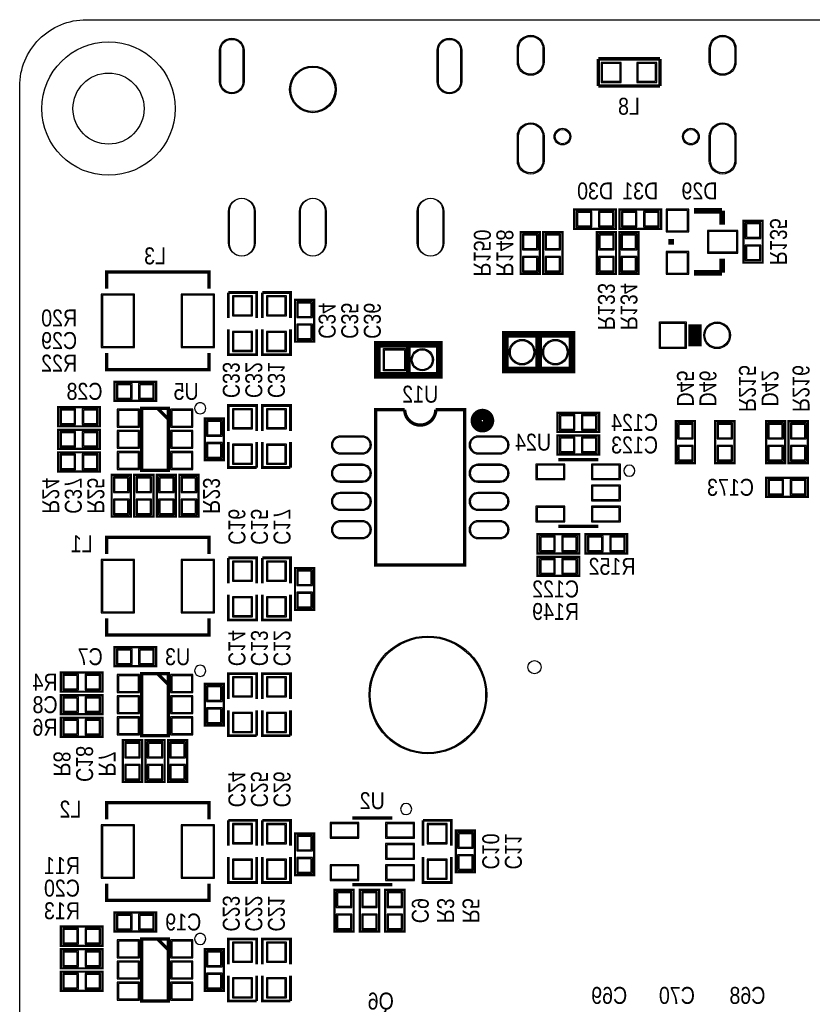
# Model space of a CAD drawing. Extents: x 0 to 137, y 0 to 82.
# Tile 3 of 8: x 0 to 36, y 38 to 82. Entities that reach past the tile are written whole.
import ezdxf
from ezdxf.enums import TextEntityAlignment as Align

# ---------------------------------------------------------------- set-up
doc = ezdxf.new("R2010")
doc.units = 0
for name, color, linetype in [('BG_OUTLINE', 3, 'CONTINUOUS'), ('PG_SILKSCREEN_BOTTOM', 150, 'CONTINUOUS'), ('PIN_BOTTOM', 12, 'CONTINUOUS'), ('PIN_SOLDERMASK_BOTTOM', 231, 'CONTINUOUS'), ('RD_SILKSCREEN_BOTTOM', 1, 'CONTINUOUS')]:
    doc.layers.add(name, color=color, linetype=linetype)

msp = doc.modelspace()

# ---------------------------------------------------------------- linework, layer by layer
at = {"layer": 'BG_OUTLINE'}
msp.add_lwpolyline([(2.999994, 81.999836), (133.999732, 81.999836, -0.414214), (136.999726, 78.999842), (136.999726, 2.999994, -0.414214), (133.999732, 0), (2.999994, 0, -0.414214), (0, 2.999994), (0, 78.999842, -0.414214)], format="xyb", close=True, dxfattribs=at)
at = {"layer": 'PG_SILKSCREEN_BOTTOM'}
for points, const_width in [([(28.829, 80.2386), (26.0477, 80.2386)], 0.1524), ([(26.0477, 80.2386), (26.0477, 79.0194)], 0.1524), ([(28.829, 79.0194), (28.829, 80.2386)], 0.1524), ([(26.0477, 79.0194), (28.829, 79.0194)], 0.1524), ([(24.9682, 72.5932), (26.8478, 72.5932), (26.8478, 73.4568), (24.9682, 73.4568), (24.9682, 72.5932)], 0.1016), ([(28.8798, 73.4568), (27.0002, 73.4568), (27.0002, 72.5932), (28.8798, 72.5932), (28.8798, 73.4568)], 0.1016), ([(31.623, 73.406), (30.353, 73.406)], 0.254), ([(31.623, 72.771), (31.623, 73.406)], 0.254), ([(32.5882, 72.9488), (32.5882, 71.0692), (33.4518, 71.0692), (33.4518, 72.9488), (32.5882, 72.9488)], 0.1016), ([(22.5552, 72.4408), (22.5552, 70.5612), (23.4188, 70.5612), (23.4188, 72.4408), (22.5552, 72.4408)], 0.1016), ([(24.4348, 70.5612), (24.4348, 72.4408), (23.5712, 72.4408), (23.5712, 70.5612), (24.4348, 70.5612)], 0.1016), ([(25.9842, 72.4408), (25.9842, 70.5612), (26.8478, 70.5612), (26.8478, 72.4408), (25.9842, 72.4408)], 0.1016), ([(27.0002, 72.4408), (27.0002, 70.5612), (27.8638, 70.5612), (27.8638, 72.4408), (27.0002, 72.4408)], 0.1016), ([(29.337, 71.882), (29.337, 72.136)], 0.254), ([(31.623, 71.247), (31.623, 70.612)], 0.254), ([(3.923005, 69.90301), (3.923005, 70.652996), (8.522995, 70.652996), (8.522995, 69.90301)], 0.150012), ([(31.623, 70.612), (30.353, 70.612)], 0.254), ([(10.668, 68.58), (10.668, 69.723), (9.398, 69.723)], 0.127), ([(9.398, 69.723), (9.398, 68.58)], 0.127), ([(12.192, 68.58), (12.192, 69.723), (10.922, 69.723)], 0.127), ([(10.922, 69.723), (10.922, 68.58)], 0.127), ([(12.3952, 69.3928), (12.3952, 67.5132), (13.2588, 67.5132), (13.2588, 69.3928), (12.3952, 69.3928)], 0.1016), ([(30.39999, 67.299967), (30.39999, 68.299965)], 0.599999), ([(9.398, 68.072), (9.398, 66.929), (10.668, 66.929), (10.668, 68.072)], 0.127), ([(10.922, 68.072), (10.922, 66.929), (12.192, 66.929), (12.192, 68.072)], 0.127), ([(24.667997, 67.840911), (21.868003, 67.840911), (21.868003, 66.240914), (24.867997, 66.240914), (24.867997, 67.840911), (24.667997, 67.840911)], 0.299999), ([(23.368, 67.840911), (23.368, 66.240914)], 0.299999), ([(16.400094, 65.999893), (18.900089, 65.999893), (18.900089, 67.399891), (16.100095, 67.399891), (16.100095, 65.999893), (16.400094, 65.999893)], 0.299999), ([(17.500092, 65.999893), (17.500092, 67.399891)], 0.2), ([(8.522995, 67.00299), (8.522995, 66.253004), (3.923005, 66.253004), (3.923005, 67.00299)], 0.150012), ([(4.2672, 64.8462), (6.1468, 64.8462), (6.1468, 65.7098), (4.2672, 65.7098), (4.2672, 64.8462)], 0.1016), ([(10.668, 63.5), (10.668, 64.643), (9.398, 64.643), (9.398, 63.5)], 0.127), ([(12.192, 63.5), (12.192, 64.643), (10.922, 64.643), (10.922, 63.5)], 0.127), ([(1.7272, 63.7032), (3.6068, 63.7032), (3.6068, 64.5668), (1.7272, 64.5668), (1.7272, 63.7032)], 0.1016), ([(5.496001, 64.518997), (6.695999, 64.518997), (6.695999, 61.719003), (5.496001, 61.719003), (5.496001, 64.518997)], 0.150012), ([(6.196, 64.518997), (6.695999, 64.018998)], 0.150012), ([(18.733999, 64.459993), (20.033996, 64.459993), (20.033996, 57.460007), (16.034004, 57.460007), (16.034004, 64.459993), (17.334001, 64.459993)], 0.150012), ([(26.0858, 64.3128), (24.2062, 64.3128), (24.2062, 63.4492), (26.0858, 63.4492), (26.0858, 64.3128)], 0.1016), ([(9.1948, 62.1792), (9.1948, 64.0588), (8.3312, 64.0588), (8.3312, 62.1792), (9.1948, 62.1792)], 0.1016), ([(30.4038, 62.0522), (30.4038, 63.9318), (29.5402, 63.9318), (29.5402, 62.0522), (30.4038, 62.0522)], 0.1016), ([(32.1818, 62.0522), (32.1818, 63.9318), (31.3182, 63.9318), (31.3182, 62.0522), (32.1818, 62.0522)], 0.1016), ([(34.4678, 62.0522), (34.4678, 63.9318), (33.6042, 63.9318), (33.6042, 62.0522), (34.4678, 62.0522)], 0.1016), ([(35.4838, 62.0522), (35.4838, 63.9318), (34.6202, 63.9318), (34.6202, 62.0522), (35.4838, 62.0522)], 0.1016), ([(1.7272, 62.6872), (3.6068, 62.6872), (3.6068, 63.5508), (1.7272, 63.5508), (1.7272, 62.6872)], 0.1016), ([(9.398, 62.992), (9.398, 61.849), (10.668, 61.849)], 0.127), ([(10.668, 61.849), (10.668, 62.992)], 0.127), ([(10.922, 62.992), (10.922, 61.849), (12.192, 61.849)], 0.127), ([(12.192, 61.849), (12.192, 62.992)], 0.127), ([(26.0858, 63.2968), (24.2062, 63.2968), (24.2062, 62.4332), (26.0858, 62.4332), (26.0858, 63.2968)], 0.1016), ([(3.6068, 62.5348), (1.7272, 62.5348), (1.7272, 61.6712), (3.6068, 61.6712), (3.6068, 62.5348)], 0.1016), ([(26.045998, 62.205997), (24.246002, 62.205997)], 0.150012), ([(5.0038, 59.6392), (5.0038, 61.5188), (4.1402, 61.5188), (4.1402, 59.6392), (5.0038, 59.6392)], 0.1016), ([(6.0198, 59.6392), (6.0198, 61.5188), (5.1562, 61.5188), (5.1562, 59.6392), (6.0198, 59.6392)], 0.1016), ([(6.1722, 61.5188), (6.1722, 59.6392), (7.0358, 59.6392), (7.0358, 61.5188), (6.1722, 61.5188)], 0.1016), ([(8.0518, 59.6392), (8.0518, 61.5188), (7.1882, 61.5188), (7.1882, 59.6392), (8.0518, 59.6392)], 0.1016), ([(33.6042, 60.5282), (35.4838, 60.5282), (35.4838, 61.3918), (33.6042, 61.3918), (33.6042, 60.5282)], 0.1016), ([(24.246002, 59.206003), (26.045998, 59.206003)], 0.150012), ([(3.923005, 57.96501), (3.923005, 58.714996), (8.522995, 58.714996), (8.522995, 57.96501)], 0.150012), ([(23.3172, 57.9882), (25.1968, 57.9882), (25.1968, 58.8518), (23.3172, 58.8518), (23.3172, 57.9882)], 0.1016), ([(27.3558, 58.8518), (25.4762, 58.8518), (25.4762, 57.9882), (27.3558, 57.9882), (27.3558, 58.8518)], 0.1016), ([(10.668, 56.642), (10.668, 57.785), (9.398, 57.785)], 0.127), ([(9.398, 57.785), (9.398, 56.642)], 0.127), ([(12.192, 56.642), (12.192, 57.785), (10.922, 57.785)], 0.127), ([(10.922, 57.785), (10.922, 56.642)], 0.127), ([(25.1968, 57.8358), (23.3172, 57.8358), (23.3172, 56.9722), (25.1968, 56.9722), (25.1968, 57.8358)], 0.1016), ([(12.3952, 57.3278), (12.3952, 55.4482), (13.2588, 55.4482), (13.2588, 57.3278), (12.3952, 57.3278)], 0.1016), ([(9.398, 56.134), (9.398, 54.991), (10.668, 54.991), (10.668, 56.134)], 0.127), ([(10.922, 56.134), (10.922, 54.991), (12.192, 54.991), (12.192, 56.134)], 0.127), ([(8.522995, 55.06499), (8.522995, 54.315004), (3.923005, 54.315004), (3.923005, 55.06499)], 0.150012), ([(4.2672, 52.9082), (6.1468, 52.9082), (6.1468, 53.7718), (4.2672, 53.7718), (4.2672, 52.9082)], 0.1016), ([(1.8542, 51.7652), (3.7338, 51.7652), (3.7338, 52.6288), (1.8542, 52.6288), (1.8542, 51.7652)], 0.1016), ([(5.496001, 52.580997), (6.695999, 52.580997), (6.695999, 49.781003), (5.496001, 49.781003), (5.496001, 52.580997)], 0.150012), ([(6.196, 52.580997), (6.695999, 52.080998)], 0.150012), ([(10.668, 51.435), (10.668, 52.578), (9.398, 52.578), (9.398, 51.435)], 0.127), ([(12.192, 51.435), (12.192, 52.578), (10.922, 52.578), (10.922, 51.435)], 0.127), ([(9.1948, 50.2412), (9.1948, 52.1208), (8.3312, 52.1208), (8.3312, 50.2412), (9.1948, 50.2412)], 0.1016), ([(1.8542, 50.7492), (3.7338, 50.7492), (3.7338, 51.6128), (1.8542, 51.6128), (1.8542, 50.7492)], 0.1016), ([(9.398, 50.927), (9.398, 49.784), (10.668, 49.784)], 0.127), ([(10.668, 49.784), (10.668, 50.927)], 0.127), ([(10.922, 50.927), (10.922, 49.784), (12.192, 49.784)], 0.127), ([(12.192, 49.784), (12.192, 50.927)], 0.127), ([(3.7338, 50.5968), (1.8542, 50.5968), (1.8542, 49.7332), (3.7338, 49.7332), (3.7338, 50.5968)], 0.1016), ([(4.6482, 49.5808), (4.6482, 47.7012), (5.5118, 47.7012), (5.5118, 49.5808), (4.6482, 49.5808)], 0.1016), ([(6.5278, 47.7012), (6.5278, 49.5808), (5.6642, 49.5808), (5.6642, 47.7012), (6.5278, 47.7012)], 0.1016), ([(7.5438, 47.7012), (7.5438, 49.5808), (6.6802, 49.5808), (6.6802, 47.7012), (7.5438, 47.7012)], 0.1016), ([(3.923005, 46.02701), (3.923005, 46.776996), (8.522995, 46.776996), (8.522995, 46.02701)], 0.150012), ([(16.774998, 46.076997), (14.975002, 46.076997)], 0.150012), ([(10.668, 44.831), (10.668, 45.974), (9.398, 45.974)], 0.127), ([(9.398, 45.974), (9.398, 44.831)], 0.127), ([(12.192, 44.831), (12.192, 45.974), (10.922, 45.974)], 0.127), ([(10.922, 45.974), (10.922, 44.831)], 0.127), ([(19.431, 44.831), (19.431, 45.974), (18.161, 45.974)], 0.127), ([(18.161, 45.974), (18.161, 44.831)], 0.127), ([(12.3952, 45.3898), (12.3952, 43.5102), (13.2588, 43.5102), (13.2588, 45.3898), (12.3952, 45.3898)], 0.1016), ([(19.6342, 45.5168), (19.6342, 43.6372), (20.4978, 43.6372), (20.4978, 45.5168), (19.6342, 45.5168)], 0.1016), ([(9.398, 44.323), (9.398, 43.18), (10.668, 43.18), (10.668, 44.323)], 0.127), ([(10.922, 44.323), (10.922, 43.18), (12.192, 43.18), (12.192, 44.323)], 0.127), ([(18.161, 44.323), (18.161, 43.18), (19.431, 43.18), (19.431, 44.323)], 0.127), ([(8.522995, 43.12699), (8.522995, 42.377004), (3.923005, 42.377004), (3.923005, 43.12699)], 0.150012), ([(14.975002, 43.077003), (16.774998, 43.077003)], 0.150012), ([(14.1732, 42.8498), (14.1732, 40.9702), (15.0368, 40.9702), (15.0368, 42.8498), (14.1732, 42.8498)], 0.1016), ([(16.1798, 40.9702), (16.1798, 42.8498), (15.3162, 42.8498), (15.3162, 40.9702), (16.1798, 40.9702)], 0.1016), ([(16.4592, 42.8498), (16.4592, 40.9702), (17.3228, 40.9702), (17.3228, 42.8498), (16.4592, 42.8498)], 0.1016), ([(4.2672, 40.9702), (6.1468, 40.9702), (6.1468, 41.8338), (4.2672, 41.8338), (4.2672, 40.9702)], 0.1016), ([(1.8542, 40.3352), (3.7338, 40.3352), (3.7338, 41.1988), (1.8542, 41.1988), (1.8542, 40.3352)], 0.1016), ([(5.496001, 40.642997), (6.695999, 40.642997), (6.695999, 37.843003), (5.496001, 37.843003), (5.496001, 40.642997)], 0.150012), ([(6.196, 40.642997), (6.695999, 40.142998)], 0.150012), ([(10.668, 39.497), (10.668, 40.64), (9.398, 40.64), (9.398, 39.497)], 0.127), ([(12.192, 39.497), (12.192, 40.64), (10.922, 40.64), (10.922, 39.497)], 0.127), ([(1.8542, 39.3192), (3.7338, 39.3192), (3.7338, 40.1828), (1.8542, 40.1828), (1.8542, 39.3192)], 0.1016), ([(9.1948, 38.3032), (9.1948, 40.1828), (8.3312, 40.1828), (8.3312, 38.3032), (9.1948, 38.3032)], 0.1016), ([(3.7338, 39.1668), (1.8542, 39.1668), (1.8542, 38.3032), (3.7338, 38.3032), (3.7338, 39.1668)], 0.1016), ([(9.398, 38.989), (9.398, 37.846), (10.668, 37.846)], 0.127), ([(10.668, 37.846), (10.668, 38.989)], 0.127), ([(10.922, 38.989), (10.922, 37.846), (12.192, 37.846)], 0.127), ([(12.192, 37.846), (12.192, 38.989)], 0.127)]:
    msp.add_lwpolyline(points, dxfattribs=dict(at, const_width=const_width))
for points in [[(8.378012, 64.516, 1), (7.877992, 64.515998, 1)], [(27.695982, 61.705998, 1), (27.196018, 61.706002, 1)], [(8.378012, 52.705, 1), (7.877992, 52.704998, 1)], [(17.648987, 46.482, 1), (17.149022, 46.482004, 1)], [(8.378012, 40.64, 1), (7.877992, 40.639998, 1)]]:
    msp.add_lwpolyline(points, format="xyb", close=True, dxfattribs=at)
for points, const_width in [([(17.334001, 64.459993, 0.99999), (18.733999, 64.459993)], 0.150012), ([(21.116849, 63.959994, 1.000021), (20.55114, 63.959994, 0.999979), (21.116849, 63.959994)], 0.499999)]:
    msp.add_lwpolyline(points, format="xyb", dxfattribs=dict(at, const_width=const_width))
at = {"layer": 'PIN_BOTTOM'}
for points in [[(10.05078, 80.61518), (10.05078, 79.215691, -1), (9.049969, 79.215691), (9.049969, 80.61518, -1)], [(19.850202, 80.61518), (19.850202, 79.215691, -1), (18.849391, 79.215691), (18.849391, 80.61518, -1)], [(22.458121, 80.098087), (22.458121, 80.698035, -1), (23.558195, 80.698035), (23.558195, 80.098087, -1)], [(31.0991, 80.098087), (31.0991, 80.698035, -1), (32.199174, 80.698035), (32.199174, 80.098087, -1)], [(22.458121, 75.657151), (22.458121, 76.756971, -1), (23.558195, 76.756971), (23.558195, 75.657151, -1)], [(31.0991, 75.657151), (31.0991, 76.756971, -1), (32.199174, 76.756971), (32.199174, 75.657151, -1)], [(10.549877, 73.414344), (10.549877, 71.913128, -1), (9.450083, 71.913128), (9.450083, 73.414344, -1)], [(13.750277, 73.414344), (13.750277, 71.913128, -1), (12.650483, 71.913128), (12.650483, 73.414344, -1)], [(19.048793, 73.414344), (19.048793, 71.913128, -1), (17.948999, 71.913128), (17.948999, 73.414344, -1)], [(14.434007, 62.515001), (15.434005, 62.515001, 1), (15.434005, 63.214999), (14.434007, 63.214999, 1)], [(20.633995, 62.515001), (21.633993, 62.515001, 1), (21.633993, 63.214999), (20.633995, 63.214999, 1)], [(14.434007, 61.245001), (15.434005, 61.245001, 1), (15.434005, 61.944999), (14.434007, 61.944999, 1)], [(20.633995, 61.245001), (21.633993, 61.245001, 1), (21.633993, 61.944999), (20.633995, 61.944999, 1)], [(14.434007, 59.975001), (15.434005, 59.975001, 1), (15.434005, 60.674999), (14.434007, 60.674999, 1)], [(20.633995, 59.975001), (21.633993, 59.975001, 1), (21.633993, 60.674999), (20.633995, 60.674999, 1)], [(14.434007, 58.705001), (15.434005, 58.705001, 1), (15.434005, 59.404999), (14.434007, 59.404999, 1)], [(20.633995, 58.705001), (21.633993, 58.705001, 1), (21.633993, 59.404999), (20.633995, 59.404999, 1)]]:
    msp.add_lwpolyline(points, format="xyb", close=True, dxfattribs=at)
for points in [[(26.23185, 80.02905), (26.23185, 79.22895), (27.03195, 79.22895), (27.03195, 80.02905)], [(27.83205, 80.02905), (27.83205, 79.22895), (28.63215, 79.22895), (28.63215, 80.02905)], [(25.108433, 73.324695), (25.108433, 72.725305), (25.707823, 72.725305), (25.707823, 73.324695)], [(26.108177, 73.324695), (26.108177, 72.725305), (26.707567, 72.725305), (26.707567, 73.324695)], [(27.739823, 72.725305), (27.739823, 73.324695), (27.140433, 73.324695), (27.140433, 72.725305)], [(28.739567, 72.725305), (28.739567, 73.324695), (28.140177, 73.324695), (28.140177, 72.725305)], [(29.1592, 72.5043), (30.0736, 72.5043), (30.0736, 73.4187), (29.1592, 73.4187)], [(33.319695, 72.808567), (32.720305, 72.808567), (32.720305, 72.209177), (33.319695, 72.209177)], [(23.286695, 72.300567), (22.687305, 72.300567), (22.687305, 71.701177), (23.286695, 71.701177)], [(23.703305, 71.701177), (24.302695, 71.701177), (24.302695, 72.300567), (23.703305, 72.300567)], [(26.715695, 72.300567), (26.116305, 72.300567), (26.116305, 71.701177), (26.715695, 71.701177)], [(27.731695, 72.300567), (27.132305, 72.300567), (27.132305, 71.701177), (27.731695, 71.701177)], [(31.0134, 71.5518), (32.2834, 71.5518), (32.2834, 72.4662), (31.0134, 72.4662)], [(33.319695, 71.808823), (32.720305, 71.808823), (32.720305, 71.209433), (33.319695, 71.209433)], [(29.1592, 70.5993), (30.0736, 70.5993), (30.0736, 71.5137), (29.1592, 71.5137)], [(23.286695, 71.300823), (22.687305, 71.300823), (22.687305, 70.701433), (23.286695, 70.701433)], [(23.703305, 70.701433), (24.302695, 70.701433), (24.302695, 71.300823), (23.703305, 71.300823)], [(26.715695, 71.300823), (26.116305, 71.300823), (26.116305, 70.701433), (26.715695, 70.701433)], [(27.731695, 71.300823), (27.132305, 71.300823), (27.132305, 70.701433), (27.731695, 70.701433)], [(3.722878, 69.602985), (3.722878, 67.303015), (5.122926, 67.303015), (5.122926, 69.602985)], [(7.323074, 69.602985), (7.323074, 67.303015), (8.723122, 67.303015), (8.723122, 69.602985)], [(10.43305, 69.52615), (9.63295, 69.52615), (9.63295, 68.72605), (10.43305, 68.72605)], [(11.95705, 69.52615), (11.15695, 69.52615), (11.15695, 68.72605), (11.95705, 68.72605)], [(13.126695, 69.252567), (12.527305, 69.252567), (12.527305, 68.653177), (13.126695, 68.653177)], [(13.126695, 68.252823), (12.527305, 68.252823), (12.527305, 67.653433), (13.126695, 67.653433)], [(28.84998, 67.249954), (28.84998, 68.349952), (29.949978, 68.349952), (29.949978, 67.249954)], [(10.43305, 67.92595), (9.63295, 67.92595), (9.63295, 67.12585), (10.43305, 67.12585)], [(11.95705, 67.92595), (11.15695, 67.92595), (11.15695, 67.12585), (11.95705, 67.12585)], [(16.424986, 66.24988), (16.424986, 67.149878), (17.324984, 67.149878), (17.324984, 66.24988)], [(4.407433, 65.577695), (4.407433, 64.978305), (5.006823, 64.978305), (5.006823, 65.577695)], [(5.407177, 65.577695), (5.407177, 64.978305), (6.006567, 64.978305), (6.006567, 65.577695)], [(1.867433, 64.434695), (1.867433, 63.835305), (2.466823, 63.835305), (2.466823, 64.434695)], [(2.867177, 64.434695), (2.867177, 63.835305), (3.466567, 63.835305), (3.466567, 64.434695)], [(5.346001, 64.41901), (4.446003, 64.41901), (4.446003, 63.719011), (5.346001, 63.719011)], [(7.745997, 64.41901), (6.845998, 64.41901), (6.845998, 63.719011), (7.745997, 63.719011)], [(9.63295, 63.64605), (10.43305, 63.64605), (10.43305, 64.44615), (9.63295, 64.44615)], [(11.15695, 63.64605), (11.95705, 63.64605), (11.95705, 64.44615), (11.15695, 64.44615)], [(8.463305, 63.319177), (9.062695, 63.319177), (9.062695, 63.918567), (8.463305, 63.918567)], [(24.945823, 63.581305), (24.945823, 64.180695), (24.346433, 64.180695), (24.346433, 63.581305)], [(25.945567, 63.581305), (25.945567, 64.180695), (25.346177, 64.180695), (25.346177, 63.581305)], [(1.867433, 63.418695), (1.867433, 62.819305), (2.466823, 62.819305), (2.466823, 63.418695)], [(2.867177, 63.418695), (2.867177, 62.819305), (3.466567, 62.819305), (3.466567, 63.418695)], [(5.346001, 63.468999), (4.446003, 63.468999), (4.446003, 62.769001), (5.346001, 62.769001)], [(7.745997, 63.468999), (6.845998, 63.468999), (6.845998, 62.769001), (7.745997, 62.769001)], [(29.672305, 63.192177), (30.271695, 63.192177), (30.271695, 63.791567), (29.672305, 63.791567)], [(31.450305, 63.192177), (32.049695, 63.192177), (32.049695, 63.791567), (31.450305, 63.791567)], [(33.736305, 63.192177), (34.335695, 63.192177), (34.335695, 63.791567), (33.736305, 63.791567)], [(34.752305, 63.192177), (35.351695, 63.192177), (35.351695, 63.791567), (34.752305, 63.791567)], [(8.463305, 62.319433), (9.062695, 62.319433), (9.062695, 62.918823), (8.463305, 62.918823)], [(24.945823, 62.565305), (24.945823, 63.164695), (24.346433, 63.164695), (24.346433, 62.565305)], [(25.945567, 62.565305), (25.945567, 63.164695), (25.346177, 63.164695), (25.346177, 62.565305)], [(5.346001, 62.518988), (4.446003, 62.518988), (4.446003, 61.81899), (5.346001, 61.81899)], [(7.745997, 62.518988), (6.845998, 62.518988), (6.845998, 61.81899), (7.745997, 61.81899)], [(9.63295, 62.04585), (10.43305, 62.04585), (10.43305, 62.84595), (9.63295, 62.84595)], [(11.15695, 62.04585), (11.95705, 62.04585), (11.95705, 62.84595), (11.15695, 62.84595)], [(29.672305, 62.192433), (30.271695, 62.192433), (30.271695, 62.791823), (29.672305, 62.791823)], [(31.450305, 62.192433), (32.049695, 62.192433), (32.049695, 62.791823), (31.450305, 62.791823)], [(33.736305, 62.192433), (34.335695, 62.192433), (34.335695, 62.791823), (33.736305, 62.791823)], [(34.752305, 62.192433), (35.351695, 62.192433), (35.351695, 62.791823), (34.752305, 62.791823)], [(2.466823, 61.803305), (2.466823, 62.402695), (1.867433, 62.402695), (1.867433, 61.803305)], [(3.466567, 61.803305), (3.466567, 62.402695), (2.867177, 62.402695), (2.867177, 61.803305)], [(24.495442, 61.955705), (23.296537, 61.955705), (23.296537, 61.356316), (24.495442, 61.356316)], [(26.995463, 61.955705), (25.796557, 61.955705), (25.796557, 61.356316), (26.995463, 61.356316)], [(4.272305, 60.779177), (4.871695, 60.779177), (4.871695, 61.378567), (4.272305, 61.378567)], [(5.288305, 60.779177), (5.887695, 60.779177), (5.887695, 61.378567), (5.288305, 61.378567)], [(6.903695, 61.378567), (6.304305, 61.378567), (6.304305, 60.779177), (6.903695, 60.779177)], [(7.320305, 60.779177), (7.919695, 60.779177), (7.919695, 61.378567), (7.320305, 61.378567)], [(33.744433, 61.259695), (33.744433, 60.660305), (34.343823, 60.660305), (34.343823, 61.259695)], [(34.744177, 61.259695), (34.744177, 60.660305), (35.343567, 60.660305), (35.343567, 61.259695)], [(26.995463, 61.005695), (25.796557, 61.005695), (25.796557, 60.406305), (26.995463, 60.406305)], [(4.272305, 59.779433), (4.871695, 59.779433), (4.871695, 60.378823), (4.272305, 60.378823)], [(5.288305, 59.779433), (5.887695, 59.779433), (5.887695, 60.378823), (5.288305, 60.378823)], [(6.903695, 60.378823), (6.304305, 60.378823), (6.304305, 59.779433), (6.903695, 59.779433)], [(7.320305, 59.779433), (7.919695, 59.779433), (7.919695, 60.378823), (7.320305, 60.378823)], [(24.495442, 60.055684), (23.296537, 60.055684), (23.296537, 59.456295), (24.495442, 59.456295)], [(26.995463, 60.055684), (25.796557, 60.055684), (25.796557, 59.456295), (26.995463, 59.456295)], [(23.457433, 58.719695), (23.457433, 58.120305), (24.056823, 58.120305), (24.056823, 58.719695)], [(24.457177, 58.719695), (24.457177, 58.120305), (25.056567, 58.120305), (25.056567, 58.719695)], [(26.215823, 58.120305), (26.215823, 58.719695), (25.616433, 58.719695), (25.616433, 58.120305)], [(27.215567, 58.120305), (27.215567, 58.719695), (26.616177, 58.719695), (26.616177, 58.120305)], [(3.722878, 57.664985), (3.722878, 55.365015), (5.122926, 55.365015), (5.122926, 57.664985)], [(7.323074, 57.664985), (7.323074, 55.365015), (8.723122, 55.365015), (8.723122, 57.664985)], [(24.056823, 57.104305), (24.056823, 57.703695), (23.457433, 57.703695), (23.457433, 57.104305)], [(25.056567, 57.104305), (25.056567, 57.703695), (24.457177, 57.703695), (24.457177, 57.104305)], [(10.43305, 57.58815), (9.63295, 57.58815), (9.63295, 56.78805), (10.43305, 56.78805)], [(11.95705, 57.58815), (11.15695, 57.58815), (11.15695, 56.78805), (11.95705, 56.78805)], [(13.126695, 57.187567), (12.527305, 57.187567), (12.527305, 56.588177), (13.126695, 56.588177)], [(10.43305, 55.98795), (9.63295, 55.98795), (9.63295, 55.18785), (10.43305, 55.18785)], [(11.95705, 55.98795), (11.15695, 55.98795), (11.15695, 55.18785), (11.95705, 55.18785)], [(13.126695, 56.187823), (12.527305, 56.187823), (12.527305, 55.588433), (13.126695, 55.588433)], [(4.407433, 53.639695), (4.407433, 53.040305), (5.006823, 53.040305), (5.006823, 53.639695)], [(5.407177, 53.639695), (5.407177, 53.040305), (6.006567, 53.040305), (6.006567, 53.639695)], [(1.994433, 52.496695), (1.994433, 51.897305), (2.593823, 51.897305), (2.593823, 52.496695)], [(2.994177, 52.496695), (2.994177, 51.897305), (3.593567, 51.897305), (3.593567, 52.496695)], [(5.346001, 52.48101), (4.446003, 52.48101), (4.446003, 51.781011), (5.346001, 51.781011)], [(7.745997, 52.48101), (6.845998, 52.48101), (6.845998, 51.781011), (7.745997, 51.781011)], [(9.63295, 51.58105), (10.43305, 51.58105), (10.43305, 52.38115), (9.63295, 52.38115)], [(11.15695, 51.58105), (11.95705, 51.58105), (11.95705, 52.38115), (11.15695, 52.38115)], [(8.463305, 51.381177), (9.062695, 51.381177), (9.062695, 51.980567), (8.463305, 51.980567)], [(1.994433, 51.480695), (1.994433, 50.881305), (2.593823, 50.881305), (2.593823, 51.480695)], [(2.994177, 51.480695), (2.994177, 50.881305), (3.593567, 50.881305), (3.593567, 51.480695)], [(5.346001, 51.530999), (4.446003, 51.530999), (4.446003, 50.831001), (5.346001, 50.831001)], [(7.745997, 51.530999), (6.845998, 51.530999), (6.845998, 50.831001), (7.745997, 50.831001)], [(8.463305, 50.381433), (9.062695, 50.381433), (9.062695, 50.980823), (8.463305, 50.980823)], [(5.346001, 50.580988), (4.446003, 50.580988), (4.446003, 49.88099), (5.346001, 49.88099)], [(7.745997, 50.580988), (6.845998, 50.580988), (6.845998, 49.88099), (7.745997, 49.88099)], [(9.63295, 49.98085), (10.43305, 49.98085), (10.43305, 50.78095), (9.63295, 50.78095)], [(11.15695, 49.98085), (11.95705, 49.98085), (11.95705, 50.78095), (11.15695, 50.78095)], [(2.593823, 49.865305), (2.593823, 50.464695), (1.994433, 50.464695), (1.994433, 49.865305)], [(3.593567, 49.865305), (3.593567, 50.464695), (2.994177, 50.464695), (2.994177, 49.865305)], [(5.379695, 49.440567), (4.780305, 49.440567), (4.780305, 48.841177), (5.379695, 48.841177)], [(5.796305, 48.841177), (6.395695, 48.841177), (6.395695, 49.440567), (5.796305, 49.440567)], [(6.812305, 48.841177), (7.411695, 48.841177), (7.411695, 49.440567), (6.812305, 49.440567)], [(5.379695, 48.440823), (4.780305, 48.440823), (4.780305, 47.841433), (5.379695, 47.841433)], [(5.796305, 47.841433), (6.395695, 47.841433), (6.395695, 48.440823), (5.796305, 48.440823)], [(6.812305, 47.841433), (7.411695, 47.841433), (7.411695, 48.440823), (6.812305, 48.440823)], [(3.722878, 45.726985), (3.722878, 43.427015), (5.122926, 43.427015), (5.122926, 45.726985)], [(7.323074, 45.726985), (7.323074, 43.427015), (8.723122, 43.427015), (8.723122, 45.726985)], [(10.43305, 45.77715), (9.63295, 45.77715), (9.63295, 44.97705), (10.43305, 44.97705)], [(11.95705, 45.77715), (11.15695, 45.77715), (11.15695, 44.97705), (11.95705, 44.97705)], [(15.224443, 45.826705), (14.025537, 45.826705), (14.025537, 45.227316), (15.224443, 45.227316)], [(17.724463, 45.826705), (16.525557, 45.826705), (16.525557, 45.227316), (17.724463, 45.227316)], [(19.19605, 45.77715), (18.39595, 45.77715), (18.39595, 44.97705), (19.19605, 44.97705)], [(13.126695, 45.249567), (12.527305, 45.249567), (12.527305, 44.650177), (13.126695, 44.650177)], [(20.365695, 45.376567), (19.766305, 45.376567), (19.766305, 44.777177), (20.365695, 44.777177)], [(17.724463, 44.876695), (16.525557, 44.876695), (16.525557, 44.277305), (17.724463, 44.277305)], [(20.365695, 44.376823), (19.766305, 44.376823), (19.766305, 43.777433), (20.365695, 43.777433)], [(10.43305, 44.17695), (9.63295, 44.17695), (9.63295, 43.37685), (10.43305, 43.37685)], [(11.95705, 44.17695), (11.15695, 44.17695), (11.15695, 43.37685), (11.95705, 43.37685)], [(13.126695, 44.249823), (12.527305, 44.249823), (12.527305, 43.650433), (13.126695, 43.650433)], [(15.224443, 43.926684), (14.025537, 43.926684), (14.025537, 43.327295), (15.224443, 43.327295)], [(17.724463, 43.926684), (16.525557, 43.926684), (16.525557, 43.327295), (17.724463, 43.327295)], [(19.19605, 44.17695), (18.39595, 44.17695), (18.39595, 43.37685), (19.19605, 43.37685)], [(14.904695, 42.709567), (14.305305, 42.709567), (14.305305, 42.110177), (14.904695, 42.110177)], [(15.448305, 42.110177), (16.047695, 42.110177), (16.047695, 42.709567), (15.448305, 42.709567)], [(17.190695, 42.709567), (16.591305, 42.709567), (16.591305, 42.110177), (17.190695, 42.110177)], [(4.407433, 41.701695), (4.407433, 41.102305), (5.006823, 41.102305), (5.006823, 41.701695)], [(5.407177, 41.701695), (5.407177, 41.102305), (6.006567, 41.102305), (6.006567, 41.701695)], [(14.904695, 41.709823), (14.305305, 41.709823), (14.305305, 41.110433), (14.904695, 41.110433)], [(15.448305, 41.110433), (16.047695, 41.110433), (16.047695, 41.709823), (15.448305, 41.709823)], [(17.190695, 41.709823), (16.591305, 41.709823), (16.591305, 41.110433), (17.190695, 41.110433)], [(1.994433, 41.066695), (1.994433, 40.467305), (2.593823, 40.467305), (2.593823, 41.066695)], [(2.994177, 41.066695), (2.994177, 40.467305), (3.593567, 40.467305), (3.593567, 41.066695)], [(5.346001, 40.54301), (4.446003, 40.54301), (4.446003, 39.843011), (5.346001, 39.843011)], [(7.745997, 40.54301), (6.845998, 40.54301), (6.845998, 39.843011), (7.745997, 39.843011)], [(9.63295, 39.64305), (10.43305, 39.64305), (10.43305, 40.44315), (9.63295, 40.44315)], [(11.15695, 39.64305), (11.95705, 39.64305), (11.95705, 40.44315), (11.15695, 40.44315)], [(1.994433, 40.050695), (1.994433, 39.451305), (2.593823, 39.451305), (2.593823, 40.050695)], [(2.994177, 40.050695), (2.994177, 39.451305), (3.593567, 39.451305), (3.593567, 40.050695)], [(8.463305, 39.443177), (9.062695, 39.443177), (9.062695, 40.042567), (8.463305, 40.042567)], [(5.346001, 39.592999), (4.446003, 39.592999), (4.446003, 38.893001), (5.346001, 38.893001)], [(7.745997, 39.592999), (6.845998, 39.592999), (6.845998, 38.893001), (7.745997, 38.893001)], [(2.593823, 38.435305), (2.593823, 39.034695), (1.994433, 39.034695), (1.994433, 38.435305)], [(3.593567, 38.435305), (3.593567, 39.034695), (2.994177, 39.034695), (2.994177, 38.435305)], [(8.463305, 38.443433), (9.062695, 38.443433), (9.062695, 39.042823), (8.463305, 39.042823)], [(5.346001, 38.642989), (4.446003, 38.642989), (4.446003, 37.94299), (5.346001, 37.94299)], [(7.745997, 38.642989), (6.845998, 38.642989), (6.845998, 37.94299), (7.745997, 37.94299)], [(9.63295, 38.04285), (10.43305, 38.04285), (10.43305, 38.84295), (9.63295, 38.84295)], [(11.15695, 38.04285), (11.95705, 38.04285), (11.95705, 38.84295), (11.15695, 38.84295)]]:
    msp.add_lwpolyline(points, close=True, dxfattribs=at)
for centre, radius in [((13.20038, 78.863952), 0.999503), ((3.999992, 77.999844), 1.599997), ((24.438153, 76.737972), 0.324993), ((30.219142, 76.737972), 0.324993), ((31.399988, 67.799966), 0.549999), ((22.617913, 67.040912), 0.525005), ((24.118087, 67.040912), 0.525005), ((18.125186, 66.699892), 0.449999), ((18.379948, 51.618896), 2.599995), ((23.179811, 52.868906), 0.299999)]:
    msp.add_circle(centre, radius, dxfattribs=at)
at = {"layer": 'PIN_SOLDERMASK_BOTTOM'}
for points in [[(10.100272, 80.615244), (10.100272, 79.215628, -1), (9.000477, 79.215628), (9.000477, 80.615244, -1)], [(19.899693, 80.615244), (19.899693, 79.215628, -1), (18.799899, 79.215628), (18.799899, 80.615244, -1)], [(22.40821, 80.09796), (22.40821, 80.698162, -1), (23.608106, 80.698162), (23.608106, 80.09796, -1)], [(31.049189, 80.09796), (31.049189, 80.698162, -1), (32.249085, 80.698162), (32.249085, 80.09796, -1)], [(22.40821, 75.657024), (22.40821, 76.757098, -1), (23.608106, 76.757098), (23.608106, 75.657024, -1)], [(31.049189, 75.657024), (31.049189, 76.757098, -1), (32.249085, 76.757098), (32.249085, 75.657024, -1)], [(10.599433, 73.364789), (10.599433, 71.962683, -1), (9.400527, 71.962683), (9.400527, 73.364789, -1)], [(13.799833, 73.364789), (13.799833, 71.962683, -1), (12.600927, 71.962683), (12.600927, 73.364789, -1)], [(19.098349, 73.364789), (19.098349, 71.962683, -1), (17.899444, 71.962683), (17.899444, 73.364789, -1)], [(14.434007, 62.46495), (15.434005, 62.46495, 1), (15.434005, 63.26505), (14.434007, 63.26505, 1)], [(20.633995, 62.46495), (21.633993, 62.46495, 1), (21.633993, 63.26505), (20.633995, 63.26505, 1)], [(14.434007, 61.19495), (15.434005, 61.19495, 1), (15.434005, 61.99505), (14.434007, 61.99505, 1)], [(20.633995, 61.19495), (21.633993, 61.19495, 1), (21.633993, 61.99505), (20.633995, 61.99505, 1)], [(14.434007, 59.92495), (15.434005, 59.92495, 1), (15.434005, 60.72505), (14.434007, 60.72505, 1)], [(20.633995, 59.92495), (21.633993, 59.92495, 1), (21.633993, 60.72505), (20.633995, 60.72505, 1)], [(14.434007, 58.65495), (15.434005, 58.65495, 1), (15.434005, 59.45505), (14.434007, 59.45505, 1)], [(20.633995, 58.65495), (21.633993, 58.65495, 1), (21.633993, 59.45505), (20.633995, 59.45505, 1)]]:
    msp.add_lwpolyline(points, format="xyb", close=True, dxfattribs=at)
for points in [[(26.181939, 80.078961), (26.181939, 79.179039), (27.081861, 79.179039), (27.081861, 80.078961)], [(27.782139, 80.078961), (27.782139, 79.179039), (28.682061, 79.179039), (28.682061, 80.078961)], [(25.057633, 73.375495), (25.057633, 72.674505), (25.758623, 72.674505), (25.758623, 73.375495)], [(26.057377, 73.375495), (26.057377, 72.674505), (26.758367, 72.674505), (26.758367, 73.375495)], [(27.790623, 72.674505), (27.790623, 73.375495), (27.089633, 73.375495), (27.089633, 72.674505)], [(28.790367, 72.674505), (28.790367, 73.375495), (28.089377, 73.375495), (28.089377, 72.674505)], [(29.109162, 72.454262), (30.123638, 72.454262), (30.123638, 73.468738), (29.109162, 73.468738)], [(33.370495, 72.859367), (32.669505, 72.859367), (32.669505, 72.158377), (33.370495, 72.158377)], [(23.337495, 72.351367), (22.636505, 72.351367), (22.636505, 71.650377), (23.337495, 71.650377)], [(23.652505, 71.650377), (24.353495, 71.650377), (24.353495, 72.351367), (23.652505, 72.351367)], [(26.766495, 72.351367), (26.065505, 72.351367), (26.065505, 71.650377), (26.766495, 71.650377)], [(27.782495, 72.351367), (27.081505, 72.351367), (27.081505, 71.650377), (27.782495, 71.650377)], [(30.963362, 71.501762), (32.333438, 71.501762), (32.333438, 72.516238), (30.963362, 72.516238)], [(33.370495, 71.859623), (32.669505, 71.859623), (32.669505, 71.158633), (33.370495, 71.158633)], [(23.337495, 71.351623), (22.636505, 71.351623), (22.636505, 70.650633), (23.337495, 70.650633)], [(23.652505, 70.650633), (24.353495, 70.650633), (24.353495, 71.351623), (23.652505, 71.351623)], [(26.766495, 71.351623), (26.065505, 71.351623), (26.065505, 70.650633), (26.766495, 70.650633)], [(27.782495, 71.351623), (27.081505, 71.351623), (27.081505, 70.650633), (27.782495, 70.650633)], [(29.109162, 70.549262), (30.123638, 70.549262), (30.123638, 71.563738), (29.109162, 71.563738)], [(3.67284, 69.653023), (3.67284, 67.252977), (5.172964, 67.252977), (5.172964, 69.653023)], [(7.273036, 69.653023), (7.273036, 67.252977), (8.77316, 67.252977), (8.77316, 69.653023)], [(10.482961, 69.576061), (9.583039, 69.576061), (9.583039, 68.676139), (10.482961, 68.676139)], [(12.006961, 69.576061), (11.107039, 69.576061), (11.107039, 68.676139), (12.006961, 68.676139)], [(13.177495, 69.303367), (12.476505, 69.303367), (12.476505, 68.602377), (13.177495, 68.602377)], [(13.177495, 68.303623), (12.476505, 68.303623), (12.476505, 67.602633), (13.177495, 67.602633)], [(28.799993, 67.199967), (28.799993, 68.399965), (29.999991, 68.399965), (29.999991, 67.199967)], [(10.482961, 67.975861), (9.583039, 67.975861), (9.583039, 67.075939), (10.482961, 67.075939)], [(12.006961, 67.975861), (11.107039, 67.975861), (11.107039, 67.075939), (12.006961, 67.075939)], [(16.374999, 66.199893), (16.374999, 67.199891), (17.374997, 67.199891), (17.374997, 66.199893)], [(4.356633, 65.628495), (4.356633, 64.927505), (5.057623, 64.927505), (5.057623, 65.628495)], [(5.356377, 65.628495), (5.356377, 64.927505), (6.057367, 64.927505), (6.057367, 65.628495)], [(1.816633, 64.485495), (1.816633, 63.784505), (2.517623, 63.784505), (2.517623, 64.485495)], [(2.816377, 64.485495), (2.816377, 63.784505), (3.517367, 63.784505), (3.517367, 64.485495)], [(5.396001, 64.46901), (4.396003, 64.46901), (4.396003, 63.669012), (5.396001, 63.669012)], [(7.795997, 64.46901), (6.795999, 64.46901), (6.795999, 63.669012), (7.795997, 63.669012)], [(9.583039, 63.596139), (10.482961, 63.596139), (10.482961, 64.496061), (9.583039, 64.496061)], [(11.107039, 63.596139), (12.006961, 63.596139), (12.006961, 64.496061), (11.107039, 64.496061)], [(8.412505, 63.268377), (9.113495, 63.268377), (9.113495, 63.969367), (8.412505, 63.969367)], [(24.996623, 63.530505), (24.996623, 64.231495), (24.295633, 64.231495), (24.295633, 63.530505)], [(25.996367, 63.530505), (25.996367, 64.231495), (25.295377, 64.231495), (25.295377, 63.530505)], [(29.621505, 63.141377), (30.322495, 63.141377), (30.322495, 63.842367), (29.621505, 63.842367)], [(31.399505, 63.141377), (32.100495, 63.141377), (32.100495, 63.842367), (31.399505, 63.842367)], [(33.685505, 63.141377), (34.386495, 63.141377), (34.386495, 63.842367), (33.685505, 63.842367)], [(34.701505, 63.141377), (35.402495, 63.141377), (35.402495, 63.842367), (34.701505, 63.842367)], [(1.816633, 63.469495), (1.816633, 62.768505), (2.517623, 62.768505), (2.517623, 63.469495)], [(2.816377, 63.469495), (2.816377, 62.768505), (3.517367, 62.768505), (3.517367, 63.469495)], [(5.396001, 63.518999), (4.396003, 63.518999), (4.396003, 62.719001), (5.396001, 62.719001)], [(7.795997, 63.518999), (6.795999, 63.518999), (6.795999, 62.719001), (7.795997, 62.719001)], [(8.412505, 62.268633), (9.113495, 62.268633), (9.113495, 62.969623), (8.412505, 62.969623)], [(24.996623, 62.514505), (24.996623, 63.215495), (24.295633, 63.215495), (24.295633, 62.514505)], [(25.996367, 62.514505), (25.996367, 63.215495), (25.295377, 63.215495), (25.295377, 62.514505)], [(5.396001, 62.568988), (4.396003, 62.568988), (4.396003, 61.76899), (5.396001, 61.76899)], [(7.795997, 62.568988), (6.795999, 62.568988), (6.795999, 61.76899), (7.795997, 61.76899)], [(9.583039, 61.995939), (10.482961, 61.995939), (10.482961, 62.895861), (9.583039, 62.895861)], [(11.107039, 61.995939), (12.006961, 61.995939), (12.006961, 62.895861), (11.107039, 62.895861)], [(29.621505, 62.141633), (30.322495, 62.141633), (30.322495, 62.842623), (29.621505, 62.842623)], [(31.399505, 62.141633), (32.100495, 62.141633), (32.100495, 62.842623), (31.399505, 62.842623)], [(33.685505, 62.141633), (34.386495, 62.141633), (34.386495, 62.842623), (33.685505, 62.842623)], [(34.701505, 62.141633), (35.402495, 62.141633), (35.402495, 62.842623), (34.701505, 62.842623)], [(2.517623, 61.752505), (2.517623, 62.453495), (1.816633, 62.453495), (1.816633, 61.752505)], [(3.517367, 61.752505), (3.517367, 62.453495), (2.816377, 62.453495), (2.816377, 61.752505)], [(24.546243, 62.006505), (23.245737, 62.006505), (23.245737, 61.305516), (24.546243, 61.305516)], [(27.046263, 62.006505), (25.745757, 62.006505), (25.745757, 61.305516), (27.046263, 61.305516)], [(4.221505, 60.728377), (4.922495, 60.728377), (4.922495, 61.429367), (4.221505, 61.429367)], [(5.237505, 60.728377), (5.938495, 60.728377), (5.938495, 61.429367), (5.237505, 61.429367)], [(6.954495, 61.429367), (6.253505, 61.429367), (6.253505, 60.728377), (6.954495, 60.728377)], [(7.269505, 60.728377), (7.970495, 60.728377), (7.970495, 61.429367), (7.269505, 61.429367)], [(33.693633, 61.310495), (33.693633, 60.609505), (34.394623, 60.609505), (34.394623, 61.310495)], [(34.693377, 61.310495), (34.693377, 60.609505), (35.394367, 60.609505), (35.394367, 61.310495)], [(27.046263, 61.056495), (25.745757, 61.056495), (25.745757, 60.355505), (27.046263, 60.355505)], [(4.221505, 59.728633), (4.922495, 59.728633), (4.922495, 60.429623), (4.221505, 60.429623)], [(5.237505, 59.728633), (5.938495, 59.728633), (5.938495, 60.429623), (5.237505, 60.429623)], [(6.954495, 60.429623), (6.253505, 60.429623), (6.253505, 59.728633), (6.954495, 59.728633)], [(7.269505, 59.728633), (7.970495, 59.728633), (7.970495, 60.429623), (7.269505, 60.429623)], [(24.546243, 60.106484), (23.245737, 60.106484), (23.245737, 59.405495), (24.546243, 59.405495)], [(27.046263, 60.106484), (25.745757, 60.106484), (25.745757, 59.405495), (27.046263, 59.405495)], [(23.406633, 58.770495), (23.406633, 58.069505), (24.107623, 58.069505), (24.107623, 58.770495)], [(24.406377, 58.770495), (24.406377, 58.069505), (25.107367, 58.069505), (25.107367, 58.770495)], [(26.266623, 58.069505), (26.266623, 58.770495), (25.565633, 58.770495), (25.565633, 58.069505)], [(27.266367, 58.069505), (27.266367, 58.770495), (26.565377, 58.770495), (26.565377, 58.069505)], [(3.67284, 57.715023), (3.67284, 55.314977), (5.172964, 55.314977), (5.172964, 57.715023)], [(7.273036, 57.715023), (7.273036, 55.314977), (8.77316, 55.314977), (8.77316, 57.715023)], [(10.482961, 57.638061), (9.583039, 57.638061), (9.583039, 56.738139), (10.482961, 56.738139)], [(12.006961, 57.638061), (11.107039, 57.638061), (11.107039, 56.738139), (12.006961, 56.738139)], [(24.107623, 57.053505), (24.107623, 57.754495), (23.406633, 57.754495), (23.406633, 57.053505)], [(25.107367, 57.053505), (25.107367, 57.754495), (24.406377, 57.754495), (24.406377, 57.053505)], [(13.177495, 57.238367), (12.476505, 57.238367), (12.476505, 56.537377), (13.177495, 56.537377)], [(10.482961, 56.037861), (9.583039, 56.037861), (9.583039, 55.137939), (10.482961, 55.137939)], [(12.006961, 56.037861), (11.107039, 56.037861), (11.107039, 55.137939), (12.006961, 55.137939)], [(13.177495, 56.238623), (12.476505, 56.238623), (12.476505, 55.537633), (13.177495, 55.537633)], [(4.356633, 53.690495), (4.356633, 52.989505), (5.057623, 52.989505), (5.057623, 53.690495)], [(5.356377, 53.690495), (5.356377, 52.989505), (6.057367, 52.989505), (6.057367, 53.690495)], [(1.943633, 52.547495), (1.943633, 51.846505), (2.644623, 51.846505), (2.644623, 52.547495)], [(2.943377, 52.547495), (2.943377, 51.846505), (3.644367, 51.846505), (3.644367, 52.547495)], [(5.396001, 52.53101), (4.396003, 52.53101), (4.396003, 51.731012), (5.396001, 51.731012)], [(7.795997, 52.53101), (6.795999, 52.53101), (6.795999, 51.731012), (7.795997, 51.731012)], [(9.583039, 51.531139), (10.482961, 51.531139), (10.482961, 52.431061), (9.583039, 52.431061)], [(11.107039, 51.531139), (12.006961, 51.531139), (12.006961, 52.431061), (11.107039, 52.431061)], [(8.412505, 51.330377), (9.113495, 51.330377), (9.113495, 52.031367), (8.412505, 52.031367)], [(1.943633, 51.531495), (1.943633, 50.830505), (2.644623, 50.830505), (2.644623, 51.531495)], [(2.943377, 51.531495), (2.943377, 50.830505), (3.644367, 50.830505), (3.644367, 51.531495)], [(5.396001, 51.580999), (4.396003, 51.580999), (4.396003, 50.781001), (5.396001, 50.781001)], [(7.795997, 51.580999), (6.795999, 51.580999), (6.795999, 50.781001), (7.795997, 50.781001)], [(8.412505, 50.330633), (9.113495, 50.330633), (9.113495, 51.031623), (8.412505, 51.031623)], [(2.644623, 49.814505), (2.644623, 50.515495), (1.943633, 50.515495), (1.943633, 49.814505)], [(3.644367, 49.814505), (3.644367, 50.515495), (2.943377, 50.515495), (2.943377, 49.814505)], [(5.396001, 50.630988), (4.396003, 50.630988), (4.396003, 49.83099), (5.396001, 49.83099)], [(7.795997, 50.630988), (6.795999, 50.630988), (6.795999, 49.83099), (7.795997, 49.83099)], [(9.583039, 49.930939), (10.482961, 49.930939), (10.482961, 50.830861), (9.583039, 50.830861)], [(11.107039, 49.930939), (12.006961, 49.930939), (12.006961, 50.830861), (11.107039, 50.830861)], [(5.430495, 49.491367), (4.729505, 49.491367), (4.729505, 48.790377), (5.430495, 48.790377)], [(5.745505, 48.790377), (6.446495, 48.790377), (6.446495, 49.491367), (5.745505, 49.491367)], [(6.761505, 48.790377), (7.462495, 48.790377), (7.462495, 49.491367), (6.761505, 49.491367)], [(5.430495, 48.491623), (4.729505, 48.491623), (4.729505, 47.790633), (5.430495, 47.790633)], [(5.745505, 47.790633), (6.446495, 47.790633), (6.446495, 48.491623), (5.745505, 48.491623)], [(6.761505, 47.790633), (7.462495, 47.790633), (7.462495, 48.491623), (6.761505, 48.491623)], [(3.67284, 45.777023), (3.67284, 43.376977), (5.172964, 43.376977), (5.172964, 45.777023)], [(7.273036, 45.777023), (7.273036, 43.376977), (8.77316, 43.376977), (8.77316, 45.777023)], [(10.482961, 45.827061), (9.583039, 45.827061), (9.583039, 44.927139), (10.482961, 44.927139)], [(12.006961, 45.827061), (11.107039, 45.827061), (11.107039, 44.927139), (12.006961, 44.927139)], [(15.275243, 45.877505), (13.974737, 45.877505), (13.974737, 45.176516), (15.275243, 45.176516)], [(17.775263, 45.877505), (16.474757, 45.877505), (16.474757, 45.176516), (17.775263, 45.176516)], [(19.245961, 45.827061), (18.346039, 45.827061), (18.346039, 44.927139), (19.245961, 44.927139)], [(13.177495, 45.300367), (12.476505, 45.300367), (12.476505, 44.599377), (13.177495, 44.599377)], [(20.416495, 45.427367), (19.715505, 45.427367), (19.715505, 44.726377), (20.416495, 44.726377)], [(17.775263, 44.927495), (16.474757, 44.927495), (16.474757, 44.226505), (17.775263, 44.226505)], [(13.177495, 44.300623), (12.476505, 44.300623), (12.476505, 43.599633), (13.177495, 43.599633)], [(20.416495, 44.427623), (19.715505, 44.427623), (19.715505, 43.726633), (20.416495, 43.726633)], [(10.482961, 44.226861), (9.583039, 44.226861), (9.583039, 43.326939), (10.482961, 43.326939)], [(12.006961, 44.226861), (11.107039, 44.226861), (11.107039, 43.326939), (12.006961, 43.326939)], [(15.275243, 43.977484), (13.974737, 43.977484), (13.974737, 43.276495), (15.275243, 43.276495)], [(17.775263, 43.977484), (16.474757, 43.977484), (16.474757, 43.276495), (17.775263, 43.276495)], [(19.245961, 44.226861), (18.346039, 44.226861), (18.346039, 43.326939), (19.245961, 43.326939)], [(14.955495, 42.760367), (14.254505, 42.760367), (14.254505, 42.059377), (14.955495, 42.059377)], [(15.397505, 42.059377), (16.098495, 42.059377), (16.098495, 42.760367), (15.397505, 42.760367)], [(17.241495, 42.760367), (16.540505, 42.760367), (16.540505, 42.059377), (17.241495, 42.059377)], [(4.356633, 41.752495), (4.356633, 41.051505), (5.057623, 41.051505), (5.057623, 41.752495)], [(5.356377, 41.752495), (5.356377, 41.051505), (6.057367, 41.051505), (6.057367, 41.752495)], [(14.955495, 41.760623), (14.254505, 41.760623), (14.254505, 41.059633), (14.955495, 41.059633)], [(15.397505, 41.059633), (16.098495, 41.059633), (16.098495, 41.760623), (15.397505, 41.760623)], [(17.241495, 41.760623), (16.540505, 41.760623), (16.540505, 41.059633), (17.241495, 41.059633)], [(1.943633, 41.117495), (1.943633, 40.416505), (2.644623, 40.416505), (2.644623, 41.117495)], [(2.943377, 41.117495), (2.943377, 40.416505), (3.644367, 40.416505), (3.644367, 41.117495)], [(5.396001, 40.59301), (4.396003, 40.59301), (4.396003, 39.793012), (5.396001, 39.793012)], [(7.795997, 40.59301), (6.795999, 40.59301), (6.795999, 39.793012), (7.795997, 39.793012)], [(9.583039, 39.593139), (10.482961, 39.593139), (10.482961, 40.493061), (9.583039, 40.493061)], [(11.107039, 39.593139), (12.006961, 39.593139), (12.006961, 40.493061), (11.107039, 40.493061)], [(1.943633, 40.101495), (1.943633, 39.400505), (2.644623, 39.400505), (2.644623, 40.101495)], [(2.943377, 40.101495), (2.943377, 39.400505), (3.644367, 39.400505), (3.644367, 40.101495)], [(8.412505, 39.392377), (9.113495, 39.392377), (9.113495, 40.093367), (8.412505, 40.093367)], [(5.396001, 39.642999), (4.396003, 39.642999), (4.396003, 38.843001), (5.396001, 38.843001)], [(7.795997, 39.642999), (6.795999, 39.642999), (6.795999, 38.843001), (7.795997, 38.843001)], [(2.644623, 38.384505), (2.644623, 39.085495), (1.943633, 39.085495), (1.943633, 38.384505)], [(3.644367, 38.384505), (3.644367, 39.085495), (2.943377, 39.085495), (2.943377, 38.384505)], [(8.412505, 38.392633), (9.113495, 38.392633), (9.113495, 39.093623), (8.412505, 39.093623)], [(5.396001, 38.692988), (4.396003, 38.692988), (4.396003, 37.89299), (5.396001, 37.89299)], [(7.795997, 38.692988), (6.795999, 38.692988), (6.795999, 37.89299), (7.795997, 37.89299)], [(9.583039, 37.992939), (10.482961, 37.992939), (10.482961, 38.892861), (9.583039, 38.892861)], [(11.107039, 37.992939), (12.006961, 37.992939), (12.006961, 38.892861), (11.107039, 38.892861)]]:
    msp.add_lwpolyline(points, close=True, dxfattribs=at)
for centre, radius in [((3.999992, 77.999844), 2.999994), ((13.20038, 78.863952), 1.050303), ((24.438153, 76.737972), 0.375031), ((30.219142, 76.737972), 0.375031), ((31.399988, 67.799966), 0.599999), ((22.617913, 67.040912), 0.575005), ((24.118087, 67.040912), 0.575005), ((18.125186, 66.699892), 0.499999), ((18.379948, 51.618896), 2.649995), ((23.179811, 52.868906), 0.299999)]:
    msp.add_circle(centre, radius, dxfattribs=at)

# ---------------------------------------------------------------- texts
at = {"layer": 'RD_SILKSCREEN_BOTTOM', "text_generation_flag": 2, "width": 0.866667}
for s, p in [('L8', (27.432, 77.724)), ('D30', (25.908, 73.914)), ('D31', (27.94, 73.914)), ('D29', (30.607, 73.914)), ('L3', (6.096, 70.993)), ('R20', (1.778, 68.199)), ('C29', (1.778, 67.183)), ('R22', (1.778, 66.167)), ('C28', (2.921, 64.897)), ('U5', (7.493, 64.897)), ('U12', (18.034, 64.77)), ('C124', (27.686, 63.5)), ('U24', (23.114, 62.611)), ('C123', (27.686, 62.484)), ('C173', (32.004, 60.579)), ('L1', (2.794, 58.039)), ('R152', (26.67, 57.023)), ('C122', (24.13, 56.007)), ('R149', (24.13, 54.991)), ('C7', (3.175, 52.959)), ('U3', (7.112, 52.959)), ('R4', (1.143, 51.816)), ('C8', (1.143, 50.8)), ('R6', (1.143, 49.784)), ('U2', (15.875, 46.482)), ('L2', (2.286, 46.101)), ('R11', (1.905, 43.561)), ('C20', (1.905, 42.545)), ('R13', (1.905, 41.529)), ('C19', (7.366, 41.021)), ('Q6', (16.256, 37.465)), ('C69', (26.543, 37.719)), ('C70', (29.591, 37.719)), ('C68', (32.766, 37.719))]:
    msp.add_text(s, height=0.762, dxfattribs=at).set_placement(p, align=Align.CENTER)
for s, p in [('R135', (33.782, 72.009)), ('R150', (20.447, 71.501914)), ('R148', (21.463, 71.501914)), ('R133', (26.035, 69.088914)), ('R134', (27.051, 69.088914)), ('C34', (13.462, 68.453)), ('C35', (14.478, 68.453)), ('C36', (15.494, 68.453)), ('C33', (9.144, 65.786)), ('C32', (10.16, 65.786)), ('C31', (11.176, 65.786)), ('D45', (29.591, 65.405)), ('D46', (30.607, 65.405914)), ('R215', (32.385, 65.405914)), ('D42', (33.401, 65.405914)), ('R216', (34.798, 65.405914)), ('R24', (1.016, 60.579914)), ('C37', (2.032, 60.579914)), ('R25', (3.048, 60.579914)), ('R23', (8.255, 60.579)), ('C16', (9.398, 59.182)), ('C15', (10.414, 59.182)), ('C17', (11.43, 59.182)), ('C14', (9.398, 53.721914)), ('C13', (10.414, 53.721914)), ('C12', (11.43, 53.721)), ('C18', (2.54, 48.514914)), ('R8', (1.524, 48.514914)), ('R7', (3.556, 48.514914)), ('C24', (9.398, 47.371914)), ('C25', (10.414, 47.371)), ('C26', (11.43, 47.371)), ('C10', (20.828, 44.577914)), ('C11', (21.844, 44.577)), ('C23', (9.144, 41.783)), ('C22', (10.16, 41.783)), ('C21', (11.176, 41.783)), ('C9', (17.653, 41.910914)), ('R3', (18.796, 41.910914)), ('R5', (19.939, 41.910914))]:
    msp.add_text(s, height=0.762, rotation=270, dxfattribs=at).set_placement(p, align=Align.CENTER)

doc.saveas('drawing.dxf')
